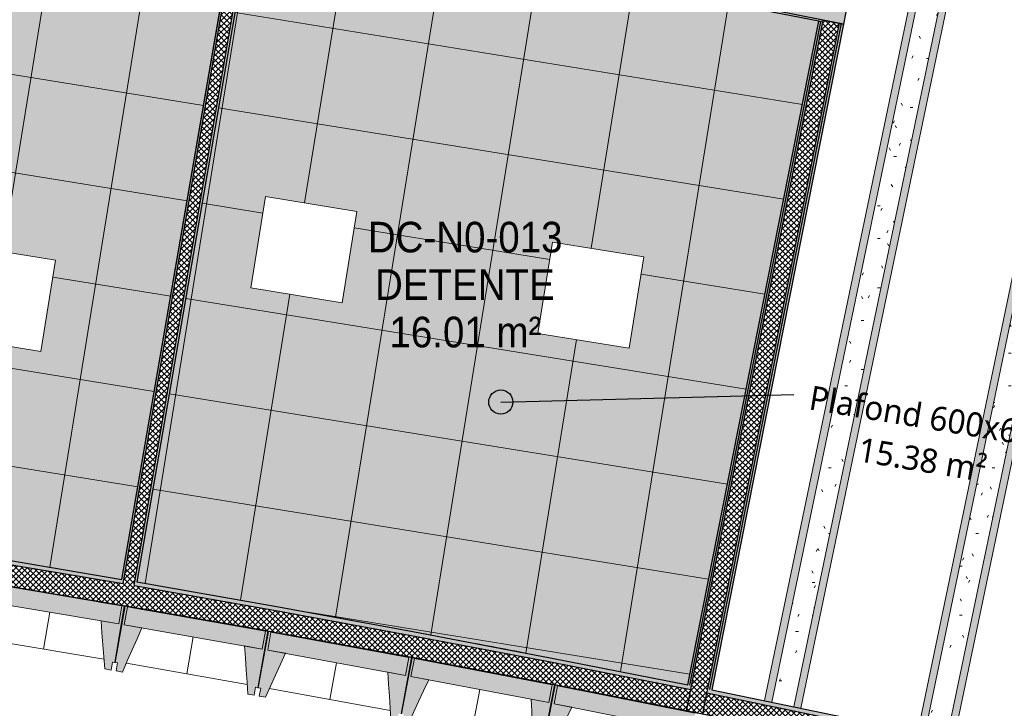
# Model space of a CAD drawing. Header units: centimetres. Extents: x -3137 to 8943, y -3619 to 550.
# Tile 34 of 47: x 6773 to 7384, y -3167 to -2740. Entities that reach past the tile are written whole.
import ezdxf

# ---------------------------------------------------------------- set-up
doc = ezdxf.new("R2010")
doc.units = ezdxf.units.CM
for name, color, linetype, lineweight in [('0-1', 7, 'Continuous', 5), ('ANNOTATIONS-6', 7, 'Continuous', 18), ('HACHURE_C-5', 7, 'Continuous', 18), ('MUR_C', 7, 'Continuous', 25), ('OSSATURE', 7, 'Continuous', 18), ('OSSATURE_C', 7, 'Continuous', 18), ('Z', 7, 'Continuous', 18)]:
    doc.layers.add(name, color=color, linetype=linetype, lineweight=lineweight)
for name, color, linetype, lineweight, true_color in [('ANNOTATIONS-5', 7, 'Continuous', 18, 0xffcd9b), ('ETIQUETTE-1', 9, 'Continuous', 30, 0x808080), ('HACHURE_C-3', 7, 'Continuous', 5, 0xdadada), ('HACHURE_C-4', 7, 'Continuous', 25, 0xdadada), ('HACHURE_C-7', 7, 'Continuous', 25, 0x787878), ('OSSATURE-4', 7, 'Continuous', 5, 0x787878), ('OSSATURE-5', 5, 'Continuous', 25, 0x0000ff), ('TITRARCHI-1', 1, 'Continuous', 30, 0xff0000)]:
    doc.layers.add(name, color=color, linetype=linetype, lineweight=lineweight, true_color=true_color)
doc.styles.add('Arial', font='arial.ttf', dxfattribs={"width": 0.9, "height": 19})
doc.styles.add('Trebuchet MS_1', font='trebuc.ttf', dxfattribs={"height": 15})
pattern_1 = [(45, (0, 0), (-1.767767, 1.767767), []), (135, (0, 0), (-1.767767, -1.767767), [])]
pattern_2 = [(0, (0, 0), (40.64, 10.16), [1.676, -28.804, 1.676, -28.804, -162.56]), (0, (0, 0), (40.64, 10.16), [-60.96, 1.676, -59.284, 1.676, -28.804, -71.12]), (0, (0, 0), (40.64, 10.16), [-152.4, 1.676, -18.644, 1.676, -49.124]), (120, (15.24, 5.08), (-29.118818, 30.115272), [1.676, -28.804, 1.676, -28.804, -162.56]), (120, (15.24, 5.08), (-29.118818, 30.115272), [-60.96, 1.676, -59.284, 1.676, -28.804, -71.12]), (120, (15.24, 5.08), (-29.118818, 30.115272), [-152.4, 1.676, -18.644, 1.676, -49.124]), (240, (20.32, 25.4), (-11.521182, -40.275272), [1.676, -28.804, 1.676, -28.804, -162.56]), (240, (20.32, 25.4), (-11.521182, -40.275272), [-60.96, 1.676, -59.284, 1.676, -28.804, -71.12]), (240, (20.32, 25.4), (-11.521182, -40.275272), [-152.4, 1.676, -18.644, 1.676, -49.124])]

# ---------------------------------------------------------------- blocks, each defined once
blk = doc.blocks.new('B02_ARC_rvt-3-DDDD_AAA_NNNN_CCC_1_50_N0_Faux plafonds')
at = {"layer": 'ANNOTATIONS-6'}
h = blk.add_hatch(dxfattribs=at)
h.set_pattern_fill('FP_52', color=256, style=0, pattern_type=2)
h.set_pattern_definition([(80.815, (-144.946, -2749.76), (59.231, -9.577), []), (350.815, (-144.946, -2749.76), (-9.577, -59.231), [])])
h.paths.add_polyline_path([(-5.91, -3086.64), (99.2, -2476.53), (-15.56, -2456.87), (-130.51, -2438.34), (-245.64, -2420.95), (-360.94, -2404.71), (-444.19, -3019.22), (-356.35, -3031.47), (-340.03, -3033.84), (-334.4, -3034.63), (-312.47, -3037.9), (-262.75, -3045.23), (-242.3, -3048.38), (-224.75, -3051), (-198.15, -3055.17), (-180.93, -3057.82), (-133.17, -3065.5), (-115.25, -3068.34), (-105.88, -3069.9), (-93.04, -3071.97), (-5.91, -3086.64)])
h.paths.add_polyline_path([(-56.17, -2945.29), (-112.83, -2936.13), (-103.67, -2879.46), (-47.01, -2888.63), (-49.72, -2905.42)])
h.paths.add_polyline_path([(-293.09, -2906.98), (-349.75, -2897.82), (-340.59, -2841.16), (-283.93, -2850.32), (-292.84, -2905.42)])
h.paths.add_polyline_path([(-8.28, -2649.14), (-64.95, -2639.98), (-55.78, -2583.31), (0.88, -2592.47), (-2.21, -2611.56)])
h.paths.add_polyline_path([(-245.2, -2610.83), (-301.87, -2601.67), (-292.71, -2545), (-236.04, -2554.16)])
h = blk.add_hatch(dxfattribs=at)
h.set_pattern_fill('FP_53', color=256, style=0, pattern_type=2)
h.set_pattern_definition([(80.815, (200.86, -2866.456), (59.231, -9.577), []), (350.815, (200.86, -2866.456), (-9.577, -59.231), [])])
h.paths.add_polyline_path([(345.16, -3152.12), (426.59, -2740.52), (221.68, -2699.98), (236.31, -2623.52), (88.39, -2595.23), (3.45, -3088.25), (89.04, -3103.33), (106.14, -3106.47), (117.55, -3108.49), (145.95, -3113.77), (174.69, -3119.04), (225.41, -3128.65), (231.46, -3129.78), (242.83, -3132.02), (262.08, -3135.7), (345.16, -3152.12)])
h.paths.add_polyline_path([(308.84, -2943.23), (252.18, -2934.06), (261.34, -2877.4), (318, -2886.56), (314.96, -2905.42)])
h.paths.add_polyline_path([(130.76, -2915.04), (74.09, -2905.88), (83.26, -2849.21), (139.92, -2858.38), (132.31, -2905.42)])
at = {"layer": 'HACHURE_C-3'}
for points in [[(-4.68, -3086.85), (100.43, -2476.75), (99.2, -2476.53), (-5.91, -3086.64), (-5.29, -3086.74)], [(346.39, -3152.37), (427.81, -2740.76), (426.59, -2740.52), (345.16, -3152.12), (345.78, -3152.25)], [(347.61, -3152.62), (429.04, -2741), (427.81, -2740.76), (346.39, -3152.37), (347, -3152.49)], [(358.84, -3154.88), (440.52, -2741.96), (439.3, -2741.71), (357.61, -3154.63), (358.23, -3154.76)]]:
    blk.add_hatch(color=256, dxfattribs=at).paths.add_polyline_path(points)
h = blk.add_hatch(color=256, dxfattribs=at)
h.paths.add_polyline_path([(706.74, -3233), (707.31, -3230.56), (616.6, -3209.88), (529.37, -3190.64), (442, -3172.02), (357.61, -3154.63), (357.13, -3157.09), (447.07, -3175.63), (533.95, -3194.19), (620.7, -3213.35), (677.25, -3226.26)])
h.paths.add_polyline_path([(347.13, -3155.07), (347.61, -3152.62), (344.51, -3151.99), (259.9, -3135.27), (174.53, -3119.01), (88.3, -3103.2), (2.22, -3088.04), (1.8, -3090.5), (88.6, -3105.79), (180.41, -3122.67), (260.97, -3138.02), (347, -3155.04)])
h.paths.add_polyline_path([(-5.1, -3089.31), (-4.68, -3086.85), (-5.91, -3086.64), (-93.37, -3071.92), (-181.08, -3057.8), (-269.21, -3044.24), (-357.44, -3031.32), (-445.43, -3019.05), (-445.76, -3021.53), (-356.35, -3034), (-268.59, -3046.86), (-180.93, -3060.35), (-93.04, -3074.51), (-5.29, -3089.28)])
h.paths.add_polyline_path([(-452.7, -3020.59), (-452.37, -3018.11), (-456.23, -3017.6), (-563.53, -3003.59), (-673.88, -2990.17), (-784.64, -2977.69), (-895.27, -2966.21), (-895.52, -2968.7), (-783.75, -2980.3), (-673.59, -2992.72), (-563.23, -3006.15), (-452.98, -3020.55)])
h.paths.add_polyline_path([(-902.48, -2968.01), (-902.24, -2965.52), (-915.03, -2964.31), (-1011.96, -2955.17), (-1120.53, -2945.89), (-1230.45, -2937.46), (-1337.89, -2930.14), (-1338.05, -2932.64), (-1229.05, -2940.06), (-1115.75, -2948.81), (-1011.25, -2957.75), (-902.86, -2967.97)])
at = {"layer": 'HACHURE_C-4'}
h = blk.add_hatch(color=256, dxfattribs=at)
h.paths.add_polyline_path([(3.45, -3088.25), (88.6, -2593.99), (87.38, -2593.76), (2.22, -3088.04), (2.84, -3088.14)])
h.paths.add_polyline_path([(89.79, -2587.1), (108.56, -2478.18), (107.33, -2477.97), (88.6, -2586.87)])
for points in [[(429.04, -2741), (429.28, -2739.73), (223.14, -2699), (222.91, -2700.22), (427.81, -2740.76)], [(360.06, -3155.13), (441.75, -2742.2), (440.52, -2741.96), (358.84, -3154.88), (359.45, -3155.01)]]:
    blk.add_hatch(color=256, dxfattribs=at).paths.add_polyline_path(points)
at = {"layer": 'HACHURE_C-5'}
h = blk.add_hatch(dxfattribs=at)
h.set_pattern_fill('FP_43', color=256, style=0, pattern_type=2)
h.set_pattern_definition(pattern_1)
h.paths.add_polyline_path([(1.8, -3090.5), (107.54, -2476.73), (104.1, -2476.12), (103.88, -2477.36), (100.43, -2476.75), (-5.1, -3089.31), (-1.65, -3089.91)])
h = blk.add_hatch(dxfattribs=at)
h.set_pattern_fill('FP_43', color=256, style=0, pattern_type=2)
h.set_pattern_definition(pattern_1)
h.paths.add_polyline_path([(354.51, -3170.33), (439.3, -2741.71), (429.28, -2739.78), (344.51, -3168.31), (349.51, -3169.32)])
h = blk.add_hatch(dxfattribs=at)
h.set_pattern_fill('FP_43', color=256, style=0, pattern_type=2)
h.set_pattern_definition(pattern_1)
h.paths.add_polyline_path([(703.69, -3246.15), (706.74, -3233), (616.6, -3212.44), (529.37, -3193.19), (442, -3174.57), (357.13, -3157.09), (354.51, -3170.33), (444.73, -3188.94), (532.2, -3207.62), (619.54, -3226.94), (690.78, -3243.2)])
h.paths.add_polyline_path([(344.51, -3168.31), (347.13, -3155.07), (260.65, -3137.96), (174.69, -3121.58), (88.3, -3105.74), (-6.49, -3089.08), (-93.04, -3074.51), (-181.08, -3060.33), (-269.21, -3046.77), (-357.44, -3033.84), (-456.23, -3020.13), (-563.23, -3006.15), (-673.88, -2992.68), (-784.64, -2980.2), (-902.48, -2968.01), (-1011.25, -2957.75), (-1120.11, -2948.43), (-1230.45, -2939.97), (-1340.54, -2932.48), (-1341.38, -2945.95), (-1338.05, -2946.17), (-1217.79, -2954.42), (-1096.79, -2963.9), (-975.88, -2974.54), (-855.08, -2986.35), (-734.39, -2999.33), (-613.84, -3013.47), (-493.43, -3028.77), (-370.2, -3045.67), (-253.09, -3062.86), (-133.17, -3081.64), (-13.44, -3101.58), (106.09, -3122.67), (225.41, -3144.91), (318, -3163.1)])
at = {"layer": 'ANNOTATIONS-6'}
for p, q in [((-5.91, -3086.64), (88.6, -2538.1)), ((88.6, -2538.1), (-5.91, -3086.64)), ((-5.91, -3086.64), (88.6, -2538.1)), ((88.6, -2538.1), (-5.91, -3086.64)), ((88.39, -2595.23), (3.45, -3088.25)), ((3.45, -3088.25), (88.39, -2595.23)), ((88.39, -2595.23), (3.45, -3088.25)), ((3.45, -3088.25), (88.39, -2595.23)), ((426.59, -2740.52), (221.68, -2699.98)), ((221.68, -2699.98), (426.59, -2740.52)), ((426.59, -2740.52), (221.68, -2699.98)), ((221.68, -2699.98), (426.59, -2740.52)), ((345.16, -3152.12), (426.59, -2740.52)), ((426.59, -2740.52), (345.16, -3152.12)), ((345.16, -3152.12), (426.59, -2740.52)), ((426.59, -2740.52), (345.16, -3152.12)), ((74.09, -2905.88), (83.26, -2849.21)), ((83.26, -2849.21), (74.09, -2905.88)), ((83.26, -2849.21), (139.92, -2858.38)), ((139.92, -2858.38), (83.26, -2849.21)), ((139.92, -2858.38), (130.76, -2915.04)), ((130.76, -2915.04), (139.92, -2858.38)), ((252.18, -2934.06), (261.34, -2877.4)), ((261.34, -2877.4), (252.18, -2934.06)), ((261.34, -2877.4), (318, -2886.56)), ((318, -2886.56), (261.34, -2877.4)), ((-103.67, -2879.46), (-47.01, -2888.63)), ((-47.01, -2888.63), (-103.67, -2879.46)), ((-47.01, -2888.63), (-56.17, -2945.29)), ((-56.17, -2945.29), (-47.01, -2888.63)), ((318, -2886.56), (308.84, -2943.23)), ((308.84, -2943.23), (318, -2886.56)), ((130.76, -2915.04), (74.09, -2905.88)), ((74.09, -2905.88), (130.76, -2915.04)), ((-56.17, -2945.29), (-112.83, -2936.13)), ((-112.83, -2936.13), (-56.17, -2945.29)), ((308.84, -2943.23), (252.18, -2934.06)), ((252.18, -2934.06), (308.84, -2943.23))]:
    blk.add_line(p, q, dxfattribs=at)
for start, end in [(79.58814, 79.728742), (79.58814, 79.728742), (79.58814, 79.728742), (79.58814, 79.728742), (79.09604, 79.23664), (79.09604, 79.23664), (79.09604, 79.23664), (79.09604, 79.23664)]:
    blk.add_arc((-2139.2, -15497.1), 12592.48, start, end, dxfattribs=at)
at = {"layer": 'MUR_C'}
for p, q in [((-5.91, -3086.64), (99.2, -2476.53)), ((-4.68, -3086.85), (100.43, -2476.75)), ((2.22, -3088.04), (87.38, -2593.76)), ((88.39, -2595.23), (3.45, -3088.25)), ((426.59, -2740.52), (222.91, -2700.22)), ((345.16, -3152.12), (426.59, -2740.52)), ((346.39, -3152.37), (427.81, -2740.76)), ((347.61, -3152.62), (429.04, -2741)), ((357.61, -3154.63), (439.3, -2741.71)), ((358.84, -3154.88), (440.52, -2741.96)), ((441.75, -2742.2), (360.06, -3155.13)), ((427.81, -2740.76), (426.59, -2740.52)), ((426.84, -2739.25), (429.29, -2739.73)), ((429.04, -2741), (427.81, -2740.76)), ((429.04, -2741), (429.28, -2739.78)), ((429.04, -2741), (429.28, -2739.78)), ((429.28, -2739.78), (429.29, -2739.73)), ((429.28, -2739.78), (429.29, -2739.73)), ((429.29, -2739.73), (441.75, -2742.2)), ((-5.1, -3089.31), (-4.68, -3086.85)), ((1.8, -3090.5), (2.22, -3088.04)), ((344.51, -3168.31), (347.13, -3155.07)), ((347.13, -3155.07), (347.61, -3152.62)), ((354.51, -3170.33), (357.13, -3157.09)), ((357.13, -3157.09), (357.61, -3154.63))]:
    blk.add_line(p, q, dxfattribs=at)
at = {"layer": 'MUR_C', "flags": 128}
for points in [[(-445.76, -3021.53), (-357.44, -3033.84), (-269.21, -3046.77), (-181.08, -3060.33), (-93.04, -3074.51), (-5.1, -3089.31)], [(-444.19, -3019.22), (-356.35, -3031.47), (-268.59, -3044.33), (-180.93, -3057.82), (-93.37, -3071.92), (-5.91, -3086.64)], [(1.8, -3090.5), (88.3, -3105.74), (174.69, -3121.58), (260.97, -3138.02), (347.13, -3155.07)], [(3.45, -3088.25), (89.04, -3103.33), (174.53, -3119.01), (259.9, -3135.27), (345.16, -3152.12)], [(357.13, -3157.09), (444.73, -3175.13), (532.2, -3193.8), (619.54, -3213.09), (706.74, -3233)], [(360.06, -3155.13), (447.07, -3173.07), (533.95, -3191.62), (620.7, -3210.79), (707.31, -3230.56)]]:
    blk.add_lwpolyline(points, dxfattribs=at)
at = {"layer": 'MUR_C'}
blk.add_arc((-2139.2, -15497.1), 12576.48, 76.935498, 86.351479, dxfattribs=at)
blk = doc.blocks.new('20_MUR PREFA_01 - MODULE_01 B-V126-DDDD_AAA_NNNN_CCC_1_50_N0_Faux plafonds')
at = {"layer": 'Z'}
for p, q in [((0, 11.46), (0, 34.62)), ((0, -0.01), (0, 0.15))]:
    blk.add_line(p, q, dxfattribs=at)
blk = doc.blocks.new('20_MUR PREFA_01 - MODULE_01 B-V127-DDDD_AAA_NNNN_CCC_1_50_N0_Faux plafonds')
at = {"layer": 'Z'}
for p, q in [((0, 11.46), (0, 34.62)), ((0, -0.11), (0, 0.15))]:
    blk.add_line(p, q, dxfattribs=at)
blk = doc.blocks.new('20_MUR PREFA_01 - MODULE_01 B-V128-DDDD_AAA_NNNN_CCC_1_50_N0_Faux plafonds')
at = {"layer": 'Z'}
for p, q in [((0, 11.46), (0, 34.62)), ((0, -0.06), (0, 0.15))]:
    blk.add_line(p, q, dxfattribs=at)
blk = doc.blocks.new('20_MUR PREFA_01 - MODULE_01 B-V129-DDDD_AAA_NNNN_CCC_1_50_N0_Faux plafonds')
at = {"layer": 'Z'}
for p, q in [((0, 11.46), (0, 34.62)), ((0, -0.01), (0, 0.15))]:
    blk.add_line(p, q, dxfattribs=at)
blk = doc.blocks.new('20_MUR PREFA_01 - MODULE_01 B-V130-DDDD_AAA_NNNN_CCC_1_50_N0_Faux plafonds')
at = {"layer": 'Z'}
for p, q in [((0, 11.46), (0, 34.62)), ((0, -0.03), (0, 0.15))]:
    blk.add_line(p, q, dxfattribs=at)
blk = doc.blocks.new('B02_DC_STR_rvt-3-DDDD_AAA_NNNN_CCC_1_50_N0_Faux plafonds')
at = {"layer": 'ANNOTATIONS-6'}
h = blk.add_hatch(dxfattribs=at)
h.set_pattern_fill('FP_147', color=256, style=0, pattern_type=2)
h.set_pattern_definition([(71.265, (676.578, -121.15), (9.7242655, 35.651679), [1.249, -21.458, 1.249, -21.458, -121.102]), (71.265, (676.578, -121.15), (9.7242655, 35.651679), [-45.413, 1.249, -44.164, 1.249, -21.458, -52.982]), (71.265, (676.578, -121.15), (9.7242655, 35.651679), [-113.533, 1.249, -13.889, 1.249, -36.596]), (116.282, (680.225, -106.908), (-6.967836, 0.148016), [0.45295, -7.783, 0.45295, -51.705]), (116.282, (680.225, -106.908), (-6.967836, 0.148016), [-8.688, -7.783, 0.45295, -16.018, -27.452]), (116.282, (680.225, -106.908), (-6.967836, 0.148016), [-32.942, 0.45295, -7.783, 0.45295, -18.763]), (116.282, (680.225, -106.908), (-6.967836, 0.148016), [-41.631, -5.037, 0.45295, -13.273]), (262.805, (681.44, -89.363), (-2.7574852, -35.7995328), [1.601, -27.515, 1.601, -27.515, -155.29]), (262.805, (681.44, -89.363), (-2.7574852, -35.7995328), [-58.234, 1.601, -56.632, 1.601, -27.515, -67.939]), (262.805, (681.44, -89.363), (-2.7574852, -35.7995328), [-145.585, 1.601, -17.81, 1.601, -46.927])])
h.paths.add_polyline_path([(112.58, -3107.65), (112.58, -3107.61), (108.15, -3106.84)])
h.paths.add_polyline_path([(221.59, -2498.85), (221.8, -2497.69), (217.37, -2496.87), (217.17, -2498.02)])
h = blk.add_hatch(dxfattribs=at)
h.set_pattern_fill('FP_105', color=256, style=0, pattern_type=2)
h.set_pattern_definition(pattern_2)
h.paths.add_polyline_path([(126.35, -3110.17), (126.35, -3110.14), (112.58, -3107.61), (112.58, -3107.65), (117.55, -3108.56)])
h.paths.add_polyline_path([(235.35, -2501.43), (235.56, -2500.25), (221.8, -2497.69), (221.59, -2498.85), (235.01, -2501.37)])
h = blk.add_hatch(dxfattribs=at)
h.set_pattern_fill('FP_148', color=256, style=0, pattern_type=2)
h.set_pattern_definition([(71.265, (598.297, -107.133), (9.7242655, 35.651679), [1.249, -21.458, 1.249, -21.458, -121.102]), (71.265, (598.297, -107.133), (9.7242655, 35.651679), [-45.413, 1.249, -44.164, 1.249, -21.458, -52.982]), (71.265, (598.297, -107.133), (9.7242655, 35.651679), [-113.533, 1.249, -13.889, 1.249, -36.596]), (116.282, (601.944, -92.891), (-6.967836, 0.148016), [0.45295, -7.783, 0.45295, -7.783, -43.923]), (116.282, (601.944, -92.891), (-6.967836, 0.148016), [-16.471, 0.45295, -16.018, 0.45295, -7.783, -19.216]), (116.282, (601.944, -92.891), (-6.967836, 0.148016), [-41.178, 0.45295, -5.037, 0.45295, -13.273]), (262.805, (603.16, -75.346), (-2.7574852, -35.7995328), [1.601, -27.515, 1.601, -27.515, -155.29]), (262.805, (603.16, -75.346), (-2.7574852, -35.7995328), [-58.234, 1.601, -56.632, 1.601, -27.515, -67.939]), (262.805, (603.16, -75.346), (-2.7574852, -35.7995328), [-145.585, 1.601, -17.81, 1.601, -46.927])])
h.paths.add_polyline_path([(130.77, -3110.98), (130.78, -3110.96), (126.35, -3110.17)])
h.paths.add_polyline_path([(239.77, -2502.26), (239.99, -2501.07), (235.56, -2500.25), (235.35, -2501.43), (238.09, -2501.94)])
h = blk.add_hatch(dxfattribs=at)
h.set_pattern_fill('FP_153', color=256, style=0, pattern_type=2)
h.set_pattern_definition([(70.846, (1029.674, -214.188), (10.549775, 36.8071723), [1.326, -22.788, 1.326, -151.398]), (70.846, (1029.674, -214.188), (10.549775, 36.8071723), [-25.441, -22.788, 1.326, -46.902, -80.381]), (70.846, (1029.674, -214.188), (10.549775, 36.8071723), [-96.457, 1.326, -22.788, 1.326, -54.941]), (70.846, (1029.674, -214.188), (10.549775, 36.8071723), [-121.898, -14.75, 1.326, -38.864]), (126.594, (1033.63, -199.581), (-7.558837, -2.689233), [0.36498, -6.271, 0.36498, -41.663]), (126.594, (1033.63, -199.581), (-7.558837, -2.689233), [-7.001, -6.271, 0.36498, -12.907, -22.12]), (126.594, (1033.63, -199.581), (-7.558837, -2.689233), [-26.544, 0.36498, -6.271, 0.36498, -15.119]), (126.594, (1033.63, -199.581), (-7.558837, -2.689233), [-33.545, -4.059, 0.36498, -10.695]), (261.988, (1034.949, -182.915), (-2.9906032, -34.1181994), [1.561, -26.823, 1.561, -178.206]), (261.988, (1034.949, -182.915), (-2.9906032, -34.1181994), [-29.945, -26.823, 1.561, -55.208, -94.614]), (261.988, (1034.949, -182.915), (-2.9906032, -34.1181994), [-113.537, 1.561, -26.823, 1.561, -64.669]), (261.988, (1034.949, -182.915), (-2.9906032, -34.1181994), [-143.483, -17.362, 1.561, -45.746])])
h.paths.add_polyline_path([(397.27, -3162.8), (522.98, -2558.45), (518.57, -2557.54), (392.86, -3161.89)])
h = blk.add_hatch(dxfattribs=at)
h.set_pattern_fill('FP_76', color=256, style=0, pattern_type=2)
h.set_pattern_definition(pattern_2)
h.paths.add_polyline_path([(410.98, -3165.63), (536.69, -2561.29), (522.98, -2558.45), (397.27, -3162.8)])
h = blk.add_hatch(dxfattribs=at)
h.set_pattern_fill('FP_154', color=256, style=0, pattern_type=2)
h.set_pattern_definition([(70.846, (951.815, -197.992), (10.549775, 36.8071723), [1.326, -22.788, 1.326, -22.788, -128.61]), (70.846, (951.815, -197.992), (10.549775, 36.8071723), [-48.229, 1.326, -46.902, 1.326, -22.788, -56.267]), (70.846, (951.815, -197.992), (10.549775, 36.8071723), [-120.572, 1.326, -14.75, 1.326, -38.864]), (126.594, (955.771, -183.385), (-7.558837, -2.689233), [0.36498, -6.271, 0.36498, -41.663]), (126.594, (955.771, -183.385), (-7.558837, -2.689233), [-7.001, -6.271, 0.36498, -12.907, -22.12]), (126.594, (955.771, -183.385), (-7.558837, -2.689233), [-26.544, 0.36498, -6.271, 0.36498, -15.119]), (126.594, (955.771, -183.385), (-7.558837, -2.689233), [-33.545, -4.059, 0.36498, -10.695]), (261.988, (957.089, -166.719), (-2.9906032, -34.1181994), [1.561, -26.823, 1.561, -26.823, -151.383]), (261.988, (957.089, -166.719), (-2.9906032, -34.1181994), [-56.769, 1.561, -55.208, 1.561, -26.823, -66.23]), (261.988, (957.089, -166.719), (-2.9906032, -34.1181994), [-141.922, 1.561, -17.362, 1.561, -45.746])])
h.paths.add_polyline_path([(415.38, -3166.54), (541.09, -2562.21), (536.69, -2561.29), (410.98, -3165.63)])
h = blk.add_hatch(dxfattribs=at)
h.set_pattern_fill('FP_155', color=256, style=0, pattern_type=2)
h.set_pattern_definition([(70.848, (1121.826, -233.254), (10.5462332, 36.80409), [1.326, -22.784, 1.326, -151.373]), (70.848, (1121.826, -233.254), (10.5462332, 36.80409), [-25.437, -22.784, 1.326, -46.895, -80.368]), (70.848, (1121.826, -233.254), (10.5462332, 36.80409), [-96.442, 1.326, -22.784, 1.326, -54.932]), (70.848, (1121.826, -233.254), (10.5462332, 36.80409), [-121.878, -14.748, 1.326, -38.858]), (126.557, (1125.781, -218.648), (-7.556556, -2.681373), [0.36521, -6.275, 0.36521, -41.689]), (126.557, (1125.781, -218.648), (-7.556556, -2.681373), [-7.005, -6.275, 0.36521, -12.915, -22.134]), (126.557, (1125.781, -218.648), (-7.556556, -2.681373), [-26.561, 0.36521, -6.275, 0.36521, -15.129]), (126.557, (1125.781, -218.648), (-7.556556, -2.681373), [-33.566, -4.062, 0.36521, -10.702]), (261.991, (1127.1, -201.979), (-2.9905037, -34.1231679), [1.561, -26.825, 1.561, -26.825, -151.396]), (261.991, (1127.1, -201.979), (-2.9905037, -34.1231679), [-56.773, 1.561, -55.212, 1.561, -26.825, -66.236]), (261.991, (1127.1, -201.979), (-2.9905037, -34.1231679), [-141.933, 1.561, -17.363, 1.561, -45.75])])
h.paths.add_polyline_path([(492.18, -3182.7), (617.85, -2578.31), (613.45, -2577.35), (487.78, -3181.76), (490.05, -3182.25)])
h = blk.add_hatch(dxfattribs=at)
h.set_pattern_fill('FP_105', color=256, style=0, pattern_type=2)
h.set_pattern_definition(pattern_2)
h.paths.add_polyline_path([(505.88, -3185.63), (631.54, -2581.27), (617.85, -2578.31), (492.18, -3182.7)])
h = blk.add_hatch(dxfattribs=at)
h.set_pattern_fill('FP_156', color=256, style=0, pattern_type=2)
h.set_pattern_definition([(70.848, (1043.965, -217.065), (10.5462332, 36.80409), [1.326, -22.784, 1.326, -151.373]), (70.848, (1043.965, -217.065), (10.5462332, 36.80409), [-25.437, -22.784, 1.326, -46.895, -80.368]), (70.848, (1043.965, -217.065), (10.5462332, 36.80409), [-96.442, 1.326, -22.784, 1.326, -54.932]), (70.848, (1043.965, -217.065), (10.5462332, 36.80409), [-121.878, -14.748, 1.326, -38.858]), (126.557, (1047.92, -202.459), (-7.556556, -2.681373), [0.36521, -6.275, 0.36521, -6.275, -35.414]), (126.557, (1047.92, -202.459), (-7.556556, -2.681373), [-13.28, 0.36521, -12.915, 0.36521, -6.275, -15.494]), (126.557, (1047.92, -202.459), (-7.556556, -2.681373), [-33.201, 0.36521, -4.062, 0.36521, -10.702]), (261.991, (1049.239, -185.79), (-2.9905037, -34.1231679), [1.561, -26.825, 1.561, -178.221]), (261.991, (1049.239, -185.79), (-2.9905037, -34.1231679), [-29.948, -26.825, 1.561, -55.212, -94.622]), (261.991, (1049.239, -185.79), (-2.9905037, -34.1231679), [-113.547, 1.561, -26.825, 1.561, -64.674]), (261.991, (1049.239, -185.79), (-2.9905037, -34.1231679), [-143.495, -17.363, 1.561, -45.75])])
h.paths.add_polyline_path([(510.28, -3186.57), (635.93, -2582.22), (631.54, -2581.27), (505.88, -3185.63), (509.45, -3186.39)])
h = blk.add_hatch(dxfattribs=at)
h.set_pattern_fill('FP_105', color=256, style=0, pattern_type=2)
h.set_pattern_definition(pattern_2)
h.paths.add_polyline_path([(220.41, -3127.75), (220.42, -3127.72), (212.47, -3126.23)])
h.paths.add_polyline_path([(301.45, -2714.49), (301.45, -2714.47), (287.72, -2711.77)])
h = blk.add_hatch(dxfattribs=at)
h.set_pattern_fill('FP_150', color=256, style=0, pattern_type=2)
h.set_pattern_definition([(71.058, (735.472, -144.222), (10.2051576, 36.3867212), [1.297, -22.281, 1.297, -22.281, -125.751]), (71.058, (735.472, -144.222), (10.2051576, 36.3867212), [-47.157, 1.297, -45.86, 1.297, -22.281, -55.016]), (71.058, (735.472, -144.222), (10.2051576, 36.3867212), [-117.891, 1.297, -14.422, 1.297, -38]), (121.972, (739.298, -129.745), (-7.311944, -1.588705), [0.3975, -6.83, 0.3975, -6.83, -38.545]), (121.972, (739.298, -129.745), (-7.311944, -1.588705), [-14.454, 0.3975, -14.057, 0.3975, -6.83, -16.863]), (121.972, (739.298, -129.745), (-7.311944, -1.588705), [-36.136, 0.3975, -4.421, 0.3975, -11.648]), (262.334, (740.574, -112.725), (-2.892856, -34.7981054), [1.578, -27.111, 1.578, -27.111, -153.006]), (262.334, (740.574, -112.725), (-2.892856, -34.7981054), [-57.377, 1.578, -55.8, 1.578, -27.111, -66.94]), (262.334, (740.574, -112.725), (-2.892856, -34.7981054), [-143.443, 1.578, -17.548, 1.578, -46.237])])
h.paths.add_polyline_path([(224.83, -3128.59), (224.84, -3128.55), (221.68, -3127.99)])
h.paths.add_polyline_path([(305.87, -2715.36), (305.87, -2715.35), (301.45, -2714.49)])
at = {"layer": 'HACHURE_C-7'}
blk.add_hatch(color=256, dxfattribs=at).paths.add_polyline_path([(441.75, -2742.2), (444.66, -2727.48), (225.96, -2684.26), (223.14, -2699), (432.7, -2740.41)])
at = {"layer": 'OSSATURE-4'}
for points in [[(-7.81, -3114.25), (-5.93, -3103.1), (-91.72, -3088.63), (-93.6, -3099.78), (-10.33, -3113.83)], [(-12.64, -3142.91), (-11.81, -3137.98), (-10.33, -3138.23), (-4.43, -3103.2), (-19.71, -3100.63), (-19.7, -3100.78), (-5.93, -3103.1), (-7.81, -3114.25), (-18.83, -3112.39), (-16.59, -3142.24)], [(-5.56, -3144.13), (6.54, -3116.76), (-4.46, -3114.82), (-2.5, -3103.68), (11.25, -3106.1), (11.31, -3105.96), (-3.95, -3103.28), (-10.11, -3138.25), (-8.64, -3138.51), (-9.5, -3143.44), (-8.64, -3143.59)], [(81.22, -3129.9), (83.18, -3118.76), (-2.5, -3103.68), (-4.46, -3114.82), (78.52, -3129.43)], [(76.18, -3158.52), (77.05, -3153.6), (78.52, -3153.86), (84.68, -3118.88), (69.42, -3116.19), (69.43, -3116.34), (83.18, -3118.76), (81.22, -3129.9), (70.22, -3127.97), (72.24, -3157.83)], [(83.25, -3159.8), (95.55, -3132.51), (84.56, -3130.49), (86.6, -3119.37), (100.34, -3121.89), (100.4, -3121.75), (85.15, -3118.96), (78.74, -3153.89), (80.22, -3154.16), (79.32, -3159.08), (80.22, -3159.24)], [(170.13, -3146.2), (172.17, -3135.07), (86.6, -3119.37), (84.56, -3130.49), (167.27, -3145.67)], [(164.89, -3174.78), (165.79, -3169.86), (167.27, -3170.13), (173.68, -3135.2), (158.43, -3132.4), (158.44, -3132.55), (172.17, -3135.07), (170.13, -3146.2), (159.14, -3144.18), (160.95, -3174.05)], [(171.95, -3176.1), (184.44, -3148.9), (173.47, -3146.81), (175.59, -3135.7), (189.31, -3138.32), (189.37, -3138.18), (174.15, -3135.27), (167.49, -3170.16), (168.96, -3170.44), (168.02, -3175.35), (168.96, -3175.53)], [(258.93, -3163.12), (261.05, -3152.01), (175.59, -3135.7), (173.47, -3146.81), (255.89, -3162.54)], [(253.48, -3191.67), (254.42, -3186.76), (255.89, -3187.04), (262.55, -3152.15), (247.32, -3149.25), (247.33, -3149.4), (261.05, -3152.01), (258.93, -3163.12), (247.95, -3161.03), (249.55, -3190.92)], [(260.53, -3193.04), (273.22, -3165.94), (262.26, -3163.76), (264.46, -3152.67), (278.16, -3155.39), (278.22, -3155.25), (263.02, -3152.23), (256.11, -3187.07), (257.58, -3187.36), (256.61, -3192.27), (257.58, -3192.46)], [(347.6, -3180.69), (349.8, -3169.6), (264.46, -3152.67), (262.26, -3163.76), (346.68, -3180.51)]]:
    blk.add_hatch(color=256, dxfattribs=at).paths.add_polyline_path(points)
at = {"layer": 'ANNOTATIONS-6'}
for p, q in [((392.86, -3161.89), (518.57, -2557.54)), ((522.98, -2558.45), (397.27, -3162.8)), ((536.69, -2561.29), (410.98, -3165.63)), ((541.09, -2562.21), (415.38, -3166.54)), ((487.78, -3181.76), (613.45, -2577.35)), ((617.85, -2578.31), (492.18, -3182.7)), ((631.54, -2581.27), (505.88, -3185.63)), ((635.93, -2582.22), (510.28, -3186.57)), ((-3.99, -3103.48), (-4.46, -3103.4)), ((-4.46, -3103.4), (-3.99, -3103.48)), ((85.12, -3119.13), (84.65, -3119.05)), ((84.65, -3119.05), (85.12, -3119.13)), ((174.12, -3135.42), (173.65, -3135.34)), ((173.65, -3135.34), (174.12, -3135.42)), ((262.99, -3152.36), (262.53, -3152.27)), ((262.53, -3152.27), (262.99, -3152.36))]:
    blk.add_line(p, q, dxfattribs=at)
at = {"layer": 'MUR_C'}
for p, q in [((441.75, -2742.2), (223.14, -2699)), ((444.66, -2727.48), (441.75, -2742.2))]:
    blk.add_line(p, q, dxfattribs=at)
at = {"layer": 'OSSATURE'}
for p, q in [((-92.07, -3123.53), (-17.04, -3136.18)), ((-3.11, -3138.58), (71.83, -3151.77)), ((85.75, -3154.26), (160.59, -3167.99))]:
    blk.add_line(p, q, dxfattribs=at)
at = {"layer": 'OSSATURE_C'}
for p, q in [((-91.72, -3088.63), (-5.93, -3103.1)), ((-7.81, -3114.25), (-93.6, -3099.78)), ((-19.7, -3100.78), (-19.71, -3100.63)), ((-19.71, -3100.63), (-4.43, -3103.2)), ((-5.93, -3103.1), (-19.7, -3100.78)), ((-4.43, -3103.2), (-10.33, -3138.23)), ((-10.11, -3138.25), (-3.95, -3103.28)), ((-7.81, -3114.25), (-5.93, -3103.1)), ((-5.93, -3103.1), (-7.81, -3114.25)), ((-3.95, -3103.28), (11.31, -3105.96)), ((-2.5, -3103.68), (-4.46, -3114.82)), ((-4.46, -3114.82), (-2.5, -3103.68)), ((11.25, -3106.1), (-2.5, -3103.68)), ((-2.5, -3103.68), (83.18, -3118.76)), ((11.31, -3105.96), (11.25, -3106.1)), ((-18.83, -3112.39), (-7.81, -3114.25)), ((-4.46, -3114.82), (6.54, -3116.76)), ((81.22, -3129.9), (-4.46, -3114.82)), ((69.43, -3116.34), (69.42, -3116.19)), ((69.42, -3116.19), (84.68, -3118.88)), ((83.18, -3118.76), (69.43, -3116.34)), ((84.68, -3118.88), (78.52, -3153.86)), ((78.74, -3153.89), (85.15, -3118.96)), ((81.22, -3129.9), (83.18, -3118.76)), ((83.18, -3118.76), (81.22, -3129.9)), ((86.6, -3119.37), (84.56, -3130.49)), ((84.56, -3130.49), (86.6, -3119.37)), ((85.15, -3118.96), (100.4, -3121.75)), ((100.34, -3121.89), (86.6, -3119.37)), ((86.6, -3119.37), (172.17, -3135.07)), ((100.4, -3121.75), (100.34, -3121.89)), ((70.22, -3127.97), (81.22, -3129.9)), ((84.56, -3130.49), (95.55, -3132.51)), ((170.13, -3146.2), (84.56, -3130.49)), ((158.44, -3132.55), (158.43, -3132.4)), ((158.43, -3132.4), (173.68, -3135.2)), ((172.17, -3135.07), (158.44, -3132.55)), ((-11.81, -3137.98), (-12.64, -3142.91)), ((-10.33, -3138.23), (-11.81, -3137.98)), ((-8.64, -3138.51), (-10.11, -3138.25)), ((-9.5, -3143.44), (-8.64, -3138.51)), ((173.68, -3135.2), (167.27, -3170.13)), ((167.49, -3170.16), (174.15, -3135.27)), ((170.13, -3146.2), (172.17, -3135.07)), ((172.17, -3135.07), (170.13, -3146.2)), ((175.59, -3135.7), (173.47, -3146.81)), ((173.47, -3146.81), (175.59, -3135.7)), ((174.15, -3135.27), (189.37, -3138.18)), ((189.31, -3138.32), (175.59, -3135.7)), ((175.59, -3135.7), (261.05, -3152.01)), ((189.37, -3138.18), (189.31, -3138.32)), ((-12.64, -3142.91), (-16.59, -3142.24)), ((-5.56, -3144.13), (-9.5, -3143.44)), ((159.14, -3144.18), (170.13, -3146.2)), ((173.47, -3146.81), (184.44, -3148.9)), ((258.93, -3163.12), (173.47, -3146.81)), ((247.33, -3149.4), (247.32, -3149.25)), ((247.32, -3149.25), (262.55, -3152.15)), ((261.05, -3152.01), (247.33, -3149.4)), ((262.55, -3152.15), (255.89, -3187.04)), ((256.11, -3187.07), (263.02, -3152.23)), ((258.93, -3163.12), (261.05, -3152.01)), ((261.05, -3152.01), (258.93, -3163.12)), ((263.02, -3152.23), (278.22, -3155.25)), ((76.18, -3158.52), (72.24, -3157.83)), ((77.05, -3153.6), (76.18, -3158.52)), ((78.52, -3153.86), (77.05, -3153.6)), ((80.22, -3154.16), (78.74, -3153.89)), ((79.32, -3159.08), (80.22, -3154.16)), ((264.46, -3152.67), (262.26, -3163.76)), ((262.26, -3163.76), (264.46, -3152.67)), ((278.16, -3155.39), (264.46, -3152.67)), ((264.46, -3152.67), (349.8, -3169.6)), ((278.22, -3155.25), (278.16, -3155.39)), ((83.25, -3159.8), (79.32, -3159.08)), ((247.95, -3161.03), (258.93, -3163.12)), ((262.26, -3163.76), (273.22, -3165.94)), ((347.6, -3180.69), (262.26, -3163.76))]:
    blk.add_line(p, q, dxfattribs=at)
at = {"layer": 'OSSATURE_C', "flags": 128}
for points in [[(-16.59, -3142.24), (-17.15, -3134.78), (-17.71, -3127.32), (-18.27, -3119.86), (-18.83, -3112.39)], [(6.54, -3116.76), (3.51, -3123.6), (0.49, -3130.44), (-2.54, -3137.29), (-5.56, -3144.13)], [(72.24, -3157.83), (71.73, -3150.36), (71.23, -3142.9), (70.72, -3135.43), (70.22, -3127.97)], [(95.55, -3132.51), (92.47, -3139.33), (89.4, -3146.15), (86.33, -3152.98), (83.25, -3159.8)], [(160.95, -3174.05), (160.5, -3166.59), (160.05, -3159.12), (159.6, -3151.65), (159.14, -3144.18)], [(184.44, -3148.9), (181.32, -3155.7), (178.2, -3162.5), (175.07, -3169.3), (171.95, -3176.1)], [(249.55, -3190.92), (249.15, -3183.44), (248.75, -3175.97), (248.35, -3168.5), (247.95, -3161.03)], [(273.22, -3165.94), (270.05, -3172.71), (266.87, -3179.49), (263.7, -3186.27), (260.53, -3193.04)]]:
    blk.add_lwpolyline(points, dxfattribs=at)
at = {"layer": 'OSSATURE-5'}
for name, p, rotation in [('20_MUR PREFA_01 - MODULE_01 B-V130-DDDD_AAA_NNNN_CCC_1_50_N0_Faux plafonds', (-48.8, -3095.72), 170.4263171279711), ('20_MUR PREFA_01 - MODULE_01 B-V129-DDDD_AAA_NNNN_CCC_1_50_N0_Faux plafonds', (40.36, -3111.08), 170.0146826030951), ('20_MUR PREFA_01 - MODULE_01 B-V128-DDDD_AAA_NNNN_CCC_1_50_N0_Faux plafonds', (129.41, -3127.08), 169.603048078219), ('20_MUR PREFA_01 - MODULE_01 B-V127-DDDD_AAA_NNNN_CCC_1_50_N0_Faux plafonds', (218.35, -3143.71), 169.1914135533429), ('20_MUR PREFA_01 - MODULE_01 B-V126-DDDD_AAA_NNNN_CCC_1_50_N0_Faux plafonds', (307.16, -3160.99), 168.7797790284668)]:
    blk.add_blockref(name, p, dxfattribs=dict(at, rotation=rotation))

msp = doc.modelspace()

# ---------------------------------------------------------------- hatches: boundary and pattern name
at = {"layer": 'ANNOTATIONS-5'}
h = msp.add_hatch(color=256, dxfattribs=at)
h.paths.add_polyline_path([(6836.215, -3086.636), (6836.215, -3086.636), (6941.326, -2476.53), (6826.384, -2456.839), (6710.798, -2438.219), (6596.211, -2420.916), (6481.188, -2404.709), (6397.933, -3019.22), (6485.775, -3031.468), (6502.093, -3033.837), (6507.722, -3034.626), (6549.033, -3040.742), (6579.368, -3045.232), (6599.827, -3048.379), (6617.371, -3050.999), (6643.972, -3055.17), (6661.189, -3057.818), (6708.951, -3065.498), (6726.872, -3068.336), (6736.244, -3069.904), (6749.086, -3071.975), (6816.022, -3083.238)])
h.paths.add_polyline_path([(6785.956, -2945.291), (6729.292, -2936.129), (6738.454, -2879.465), (6795.118, -2888.627), (6792.403, -2905.418)])
h.paths.add_polyline_path([(6549.033, -2906.982), (6492.369, -2897.82), (6501.531, -2841.156), (6558.195, -2850.318), (6549.286, -2905.418)])
h.paths.add_polyline_path([(6833.841, -2649.137), (6777.177, -2639.975), (6786.339, -2583.311), (6843.003, -2592.473), (6839.917, -2611.561)])
h.paths.add_polyline_path([(6596.918, -2610.829), (6540.254, -2601.667), (6549.416, -2545.003), (6606.08, -2554.165), (6598.4, -2601.667)])
h.paths.add_polyline_path([(6904.729, -2469.001), (6900.805, -2468.319), (6900.805, -2468.328)])
h.paths.add_polyline_path([(6787.345, -2449.289), (6769.854, -2446.462), (6783.905, -2448.733)])
h.paths.add_polyline_path([(6669.746, -2430.76), (6651.174, -2427.95), (6664.556, -2429.975)])
h.paths.add_polyline_path([(6551.939, -2413.418), (6529.272, -2410.219), (6529.272, -2410.222)])
h = msp.add_hatch(color=256, dxfattribs=at)
h.paths.add_polyline_path([(7187.286, -3152.122), (7268.712, -2740.518), (7063.806, -2699.982), (7078.433, -2623.525), (6930.517, -2595.227), (6845.577, -3088.249), (6931.168, -3103.332), (6948.265, -3106.467), (6959.675, -3108.492), (6988.073, -3113.766), (7023.506, -3120.312), (7067.531, -3128.652), (7073.581, -3129.783), (7094.301, -3133.798), (7104.201, -3135.699), (7187.285, -3152.122)])
h.paths.add_polyline_path([(7150.965, -2943.226), (7094.301, -2934.064), (7103.463, -2877.4), (7160.127, -2886.562), (7157.078, -2905.418)])
h.paths.add_polyline_path([(6972.881, -2915.04), (6916.217, -2905.878), (6925.379, -2849.213), (6982.043, -2858.376), (6974.362, -2905.878)])
h.paths.add_polyline_path([(7268.954, -2739.291), (7268.945, -2739.248), (7268.94, -2739.289)])
h.paths.add_polyline_path([(7222.575, -2730.116), (7222.575, -2730.084), (7220.224, -2729.651)])
h.paths.add_polyline_path([(7122.759, -2710.37), (7122.759, -2710.359), (7102.773, -2706.417)])
at = {"layer": 'TITRARCHI-1'}
h = msp.add_hatch(color=256, dxfattribs=at)
edge = h.paths.add_edge_path()
edge.add_arc((7071.318, -2976.668), 7.5, 0, 360)

# ---------------------------------------------------------------- linework, layer by layer
msp.add_line((7071.318, -2976.668), (7253.06, -2972.074), dxfattribs=at)
msp.add_circle((7071.318, -2976.668), 7.5, dxfattribs=at)

# ---------------------------------------------------------------- block references
at = {"layer": '0-1'}
for name in ['B02_DC_STR_rvt-3-DDDD_AAA_NNNN_CCC_1_50_N0_Faux plafonds', 'B02_ARC_rvt-3-DDDD_AAA_NNNN_CCC_1_50_N0_Faux plafonds']:
    msp.add_blockref(name, (6842.123, 0), dxfattribs=at)

# ---------------------------------------------------------------- texts
at = {"layer": 'ETIQUETTE-1', "char_height": 19, "attachment_point": 1, "style": 'Arial'}
for s, insert, width in [('DC-N0-013', (6988.815, -2864.862), 145.74679), ('DETENTE', (6993.28, -2894.297), 135.28477), ('16.01 m²', (7002.21, -2923.732), 113.27844)]:
    msp.add_mtext(s, dxfattribs=dict(at, insert=insert, width=width))
at = {"layer": 'TITRARCHI-1', "char_height": 15, "attachment_point": 1, "rotation": 350.633437, "style": 'Trebuchet MS_1'}
for s, insert, width in [('Plafond 600x600', (7264.305, -2966.328), 189.59909), ('15.38 m²', (7294.535, -2998.465), 104.62022)]:
    msp.add_mtext(s, dxfattribs=dict(at, insert=insert, width=width))

doc.saveas('drawing.dxf')
